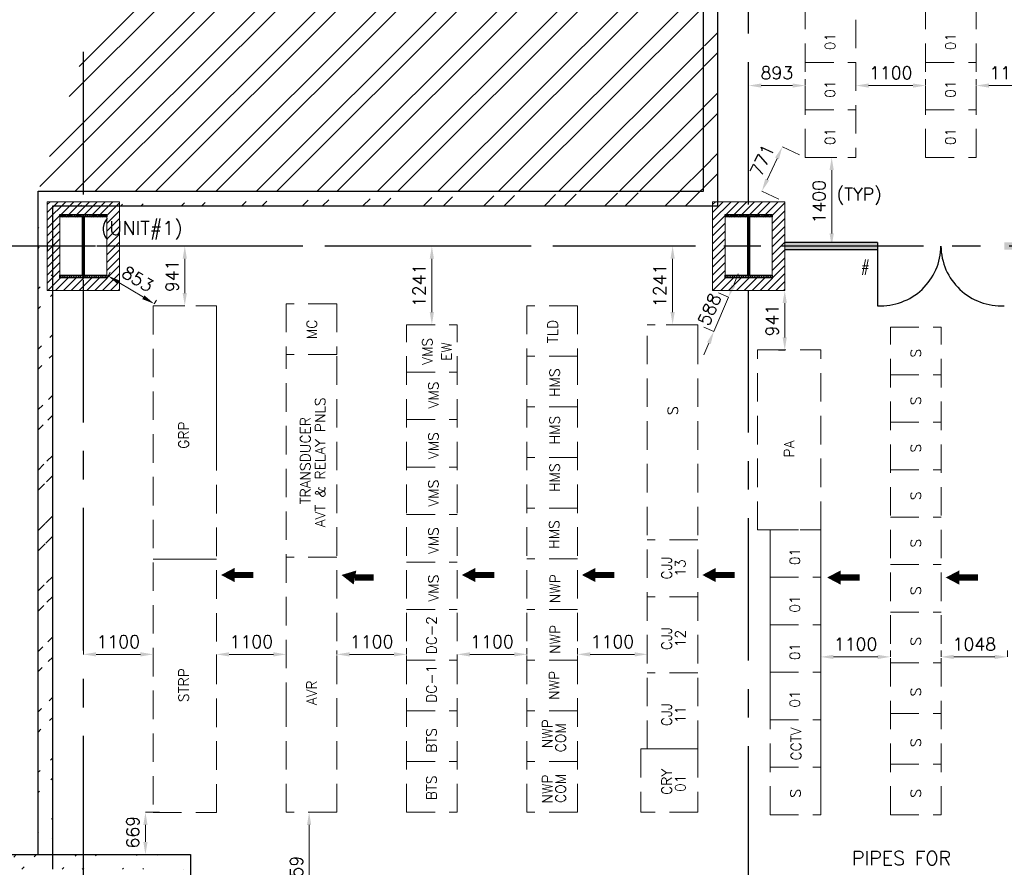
# Model space of a CAD drawing. Header units: inches. Extents: x 0 to 1564127, y -23460 to 23144100.
# Tile 163 of 215: x 1444007 to 1459548, y 138915 to 152300. Entities that reach past the tile are written whole.
import ezdxf

# ---------------------------------------------------------------- set-up
doc = ezdxf.new("R2010")
doc.units = ezdxf.units.IN
doc.header["$LTSCALE"] = 1800
doc.header["$MEASUREMENT"] = 0
doc.linetypes.add('CENTER', pattern=[2, 1.25, -0.25, 0.25, -0.25])
doc.linetypes.add('HIDDEN', pattern=[0.375, 0.25, -0.125])
doc.layers.get('0').update_dxf_attribs({"color": 253, "lineweight": 9})
for name, color, linetype in [('CEN', 2, 'CENTER'), ('COL', 1, 'Continuous'), ('GRID', 251, 'CENTER'), ('PH Plan', 7, 'Continuous'), ('PNLT', 8, 'Continuous'), ('ROOM', 7, 'Continuous'), ('TEMP', 4, 'Continuous'), ('WALL', 6, 'Continuous'), ('WALLHATCH', 254, 'Continuous')]:
    doc.layers.add(name, color=color, linetype=linetype)
doc.layers.add('LAYOUT', color=8, linetype='Continuous', lineweight=9)
doc.layers.add('PNL', color=8, linetype='HIDDEN', lineweight=9)
doc.styles.add('ROMANS', font='romans.shx')
doc.dimstyles.new('STANDARD$0', dxfattribs={"dimtxt": 200, "dimasz": 200, "dimexe": 0, "dimexo": 100, "dimgap": 100, "dimtad": 1, "dimdec": 0, "dimzin": 0, "dimdsep": 46, "dimtxsty": 'ROMANS', "dimcen": 0.09, "dimclrd": 256, "dimclre": 256, "dimclrt": 256, "dimadec": 0, "dimazin": 0, "dimtfac": 1, "dimtdec": 0, "dimtmove": 0, "dimatfit": 3, "dimfxl": 1, "dimtolj": 1, "dimtzin": 0, "dimlwd": -1, "dimlwe": -1, "dimarcsym": 0})
pattern_1 = [(45, (1295337.1, 1000), (-477.297, 477.297), []), (45, (1295655.3, 1000), (-477.297, 477.297), [])]

# ---------------------------------------------------------------- blocks, each defined once
blk = doc.blocks.new('D-ROW COLUMN')
at = {"layer": 'COL'}
h = blk.add_hatch(dxfattribs=at)
h.set_pattern_fill('ANSI31', color=256, scale=200, angle=180, style=0)
h.set_pattern_definition([(225, (-560004.63, -115195.517), (17.6776695, -17.6776695), [])])
h.paths.add_polyline_path([(370, 500), (0, 500), (0, 460), (14, 460), (370, 460)])
h.paths.add_polyline_path([(0, 500), (-370, 500), (-370, 460), (0, 460)])
h.paths.add_polyline_path([(14, 460), (0, 460), (0, 0), (14, 0)])
h.paths.add_polyline_path([(0, 460), (-14, 460), (-14, 0), (0, 0)])
h.paths.add_polyline_path([(14, 0), (0, 0), (0, -460), (14, -460)])
h.paths.add_polyline_path([(0, 0), (-14, 0), (-14, -460), (0, -460)])
h.paths.add_polyline_path([(370, -460), (0, -460), (0, -500), (370, -500)])
h.paths.add_polyline_path([(0, -460), (-14, -460), (-370, -460), (-370, -500), (0, -500)])
at = {"layer": 'CEN'}
for p, q in [((0, 500), (0, -500)), ((192, 0), (-192, 0))]:
    blk.add_line(p, q, dxfattribs=at)
at = {"layer": 'COL'}
for points in [[(-370, 500), (370, 500), (370, 460), (-370, 460)], [(-14, 460), (14, 460), (14, -460), (-14, -460)], [(-370, -460), (370, -460), (370, -500), (-370, -500)]]:
    blk.add_lwpolyline(points, close=True, dxfattribs=at)
blk = doc.blocks.new('*D1062')
at = {"layer": 'Defpoints', "color": 0, "transparency": 16777216}
for p in [(1456806, 150125), (1456824, 148725), (1457031, 148725)]:
    blk.add_point(p, dxfattribs=at)
at = {"layer": 'LAYOUT', "transparency": 16777216}
for p, q in [((1456906, 150125), (1456824, 150125)), ((1456824, 149925), (1456824, 148925)), ((1456931, 148725), (1456824, 148725))]:
    blk.add_line(p, q, dxfattribs=at)
for points in [[(1456790, 149925), (1456857, 149925), (1456824, 150125)], [(1456790, 148925), (1456857, 148925), (1456824, 148725)]]:
    blk.add_solid(points, dxfattribs=at)
at = {"layer": 'LAYOUT', "transparency": 16777216, "insert": (1456624, 149425), "char_height": 200, "attachment_point": 5, "rotation": 90, "style": 'ROMANS'}
blk.add_mtext('\\A1;1400', dxfattribs=at)
blk = doc.blocks.new('*D1063')
at = {"layer": 'Defpoints', "color": 0, "transparency": 16777216}
for p in [(1455513, 151260), (1456406, 151260), (1455513, 150960)]:
    blk.add_point(p, dxfattribs=at)
at = {"layer": 'LAYOUT', "transparency": 16777216}
for p, q in [((1455513, 151060), (1455513, 151260)), ((1456206, 151260), (1455713, 151260)), ((1456406, 151360), (1456406, 151260))]:
    blk.add_line(p, q, dxfattribs=at)
for points in [[(1455713, 151293), (1455713, 151227), (1455513, 151260)], [(1456206, 151293), (1456206, 151227), (1456406, 151260)]]:
    blk.add_solid(points, dxfattribs=at)
at = {"layer": 'LAYOUT', "transparency": 16777216, "insert": (1455959, 151460), "char_height": 200, "attachment_point": 5, "style": 'ROMANS'}
blk.add_mtext('\\A1;893', dxfattribs=at)
blk = doc.blocks.new('*D1064')
at = {"layer": 'Defpoints', "color": 0, "transparency": 16777216}
for p in [(1457206, 151260), (1458306, 151260), (1458306, 151260)]:
    blk.add_point(p, dxfattribs=at)
at = {"layer": 'LAYOUT', "transparency": 16777216}
for p, q in [((1457206, 151360), (1457206, 151260)), ((1457406, 151260), (1458106, 151260)), ((1458306, 151360), (1458306, 151260))]:
    blk.add_line(p, q, dxfattribs=at)
for points in [[(1457406, 151293), (1457406, 151227), (1457206, 151260)], [(1458106, 151293), (1458106, 151227), (1458306, 151260)]]:
    blk.add_solid(points, dxfattribs=at)
at = {"layer": 'LAYOUT', "transparency": 16777216, "insert": (1457756, 151460), "char_height": 200, "attachment_point": 5, "style": 'ROMANS'}
blk.add_mtext('\\A1;1100', dxfattribs=at)
blk = doc.blocks.new('*D1065')
at = {"layer": 'Defpoints', "color": 0, "transparency": 16777216}
for p in [(1459106, 151260), (1460206, 151260), (1460206, 151260)]:
    blk.add_point(p, dxfattribs=at)
at = {"layer": 'LAYOUT', "transparency": 16777216}
for p, q in [((1459106, 151360), (1459106, 151260)), ((1459306, 151260), (1460006, 151260)), ((1460206, 151360), (1460206, 151260))]:
    blk.add_line(p, q, dxfattribs=at)
for points in [[(1459306, 151293), (1459306, 151227), (1459106, 151260)], [(1460006, 151293), (1460006, 151227), (1460206, 151260)]]:
    blk.add_solid(points, dxfattribs=at)
at = {"layer": 'LAYOUT', "transparency": 16777216, "insert": (1459656, 151460), "char_height": 200, "attachment_point": 5, "style": 'ROMANS'}
blk.add_mtext('\\A1;1100', dxfattribs=at)
blk = doc.blocks.new('*D949')
at = {"layer": 'Defpoints', "color": 0, "transparency": 16777216}
for p in [(1456045, 150292), (1456406, 150125), (1456083, 149425)]:
    blk.add_point(p, dxfattribs=at)
at = {"layer": 'LAYOUT', "transparency": 16777216}
for p, q in [((1456315, 150167), (1456045, 150292)), ((1455806, 149773), (1455961, 150110)), ((1455992, 149467), (1455722, 149592))]:
    blk.add_line(p, q, dxfattribs=at)
for points in [[(1455931, 150124), (1455991, 150096), (1456045, 150292)], [(1455775, 149787), (1455836, 149760), (1455722, 149592)]]:
    blk.add_solid(points, dxfattribs=at)
at = {"layer": 'LAYOUT', "transparency": 16777216, "insert": (1455727, 150080), "char_height": 200, "attachment_point": 5, "rotation": 65.2301, "style": 'ROMANS'}
blk.add_mtext('\\A1;771', dxfattribs=at)
blk = doc.blocks.new('*D1041')
at = {"layer": 'Defpoints', "color": 0, "transparency": 16777216}
for p in [(1445013, 142278), (1445013, 142238), (1446113, 142278)]:
    blk.add_point(p, dxfattribs=at)
at = {"layer": 'LAYOUT', "transparency": 16777216}
for p, q in [((1446113, 142378), (1446113, 142278)), ((1445013, 142338), (1445013, 142278)), ((1445913, 142278), (1445213, 142278))]:
    blk.add_line(p, q, dxfattribs=at)
for points in [[(1445213, 142311), (1445213, 142244), (1445013, 142278)], [(1445913, 142311), (1445913, 142244), (1446113, 142278)]]:
    blk.add_solid(points, dxfattribs=at)
at = {"layer": 'LAYOUT', "transparency": 16777216, "insert": (1445563, 142478), "char_height": 200, "attachment_point": 5, "style": 'ROMANS'}
blk.add_mtext('\\A1;1100', dxfattribs=at)
blk = doc.blocks.new('*D1042')
at = {"layer": 'Defpoints', "color": 0, "transparency": 16777216}
for p in [(1447113, 142278), (1448213, 142278), (1448213, 142278)]:
    blk.add_point(p, dxfattribs=at)
at = {"layer": 'LAYOUT', "transparency": 16777216}
for p, q in [((1448213, 142378), (1448213, 142278)), ((1447113, 142178), (1447113, 142278)), ((1447313, 142278), (1448013, 142278))]:
    blk.add_line(p, q, dxfattribs=at)
for points in [[(1447313, 142311), (1447313, 142244), (1447113, 142278)], [(1448013, 142311), (1448013, 142244), (1448213, 142278)]]:
    blk.add_solid(points, dxfattribs=at)
at = {"layer": 'LAYOUT', "transparency": 16777216, "insert": (1447663, 142478), "char_height": 200, "attachment_point": 5, "style": 'ROMANS'}
blk.add_mtext('\\A1;1100', dxfattribs=at)
blk = doc.blocks.new('*D1043')
at = {"layer": 'Defpoints', "color": 0, "transparency": 16777216}
for p in [(1449013, 142238), (1450113, 142278), (1450113, 142278)]:
    blk.add_point(p, dxfattribs=at)
at = {"layer": 'LAYOUT', "transparency": 16777216}
for p, q in [((1450113, 142378), (1450113, 142278)), ((1449013, 142338), (1449013, 142278)), ((1449213, 142278), (1449913, 142278))]:
    blk.add_line(p, q, dxfattribs=at)
for points in [[(1449213, 142311), (1449213, 142244), (1449013, 142278)], [(1449913, 142311), (1449913, 142244), (1450113, 142278)]]:
    blk.add_solid(points, dxfattribs=at)
at = {"layer": 'LAYOUT', "transparency": 16777216, "insert": (1449563, 142478), "char_height": 200, "attachment_point": 5, "style": 'ROMANS'}
blk.add_mtext('\\A1;1100', dxfattribs=at)
blk = doc.blocks.new('*D1044')
at = {"layer": 'Defpoints', "color": 0, "transparency": 16777216}
for p in [(1450913, 142278), (1452013, 142278), (1452013, 142278)]:
    blk.add_point(p, dxfattribs=at)
at = {"layer": 'LAYOUT', "transparency": 16777216}
for p, q in [((1452013, 142378), (1452013, 142278)), ((1450913, 142178), (1450913, 142278)), ((1451113, 142278), (1451813, 142278))]:
    blk.add_line(p, q, dxfattribs=at)
for points in [[(1451113, 142311), (1451113, 142244), (1450913, 142278)], [(1451813, 142311), (1451813, 142244), (1452013, 142278)]]:
    blk.add_solid(points, dxfattribs=at)
at = {"layer": 'LAYOUT', "transparency": 16777216, "insert": (1451463, 142478), "char_height": 200, "attachment_point": 5, "style": 'ROMANS'}
blk.add_mtext('\\A1;1100', dxfattribs=at)
blk = doc.blocks.new('*D1045')
at = {"layer": 'Defpoints', "color": 0, "transparency": 16777216}
for p in [(1452813, 142278), (1453913, 142278), (1453913, 142278)]:
    blk.add_point(p, dxfattribs=at)
at = {"layer": 'LAYOUT', "transparency": 16777216}
for p, q in [((1452813, 142378), (1452813, 142278)), ((1453913, 142378), (1453913, 142278)), ((1453013, 142278), (1453713, 142278))]:
    blk.add_line(p, q, dxfattribs=at)
for points in [[(1453013, 142311), (1453013, 142244), (1452813, 142278)], [(1453713, 142311), (1453713, 142244), (1453913, 142278)]]:
    blk.add_solid(points, dxfattribs=at)
at = {"layer": 'LAYOUT', "transparency": 16777216, "insert": (1453363, 142478), "char_height": 200, "attachment_point": 5, "style": 'ROMANS'}
blk.add_mtext('\\A1;1100', dxfattribs=at)
blk = doc.blocks.new('*D1046')
at = {"layer": 'Defpoints', "color": 0, "transparency": 16777216}
for p in [(1456651, 142238), (1457751, 142238), (1457751, 142238)]:
    blk.add_point(p, dxfattribs=at)
at = {"layer": 'LAYOUT', "transparency": 16777216}
for p, q in [((1456651, 142338), (1456651, 142238)), ((1456851, 142238), (1457551, 142238)), ((1457751, 142338), (1457751, 142238))]:
    blk.add_line(p, q, dxfattribs=at)
for points in [[(1456851, 142271), (1456851, 142204), (1456651, 142238)], [(1457551, 142271), (1457551, 142204), (1457751, 142238)]]:
    blk.add_solid(points, dxfattribs=at)
at = {"layer": 'LAYOUT', "transparency": 16777216, "insert": (1457201, 142438), "char_height": 200, "attachment_point": 5, "style": 'ROMANS'}
blk.add_mtext('\\A1;1100', dxfattribs=at)
blk = doc.blocks.new('*D1047')
at = {"layer": 'Defpoints', "color": 0, "transparency": 16777216}
for p in [(1458551, 142238), (1459598, 142238), (1459598, 142238)]:
    blk.add_point(p, dxfattribs=at)
at = {"layer": 'LAYOUT', "transparency": 16777216}
for p, q in [((1458551, 142338), (1458551, 142238)), ((1458751, 142238), (1459398, 142238)), ((1459598, 142338), (1459598, 142238))]:
    blk.add_line(p, q, dxfattribs=at)
for points in [[(1458751, 142271), (1458751, 142204), (1458551, 142238)], [(1459398, 142271), (1459398, 142204), (1459598, 142238)]]:
    blk.add_solid(points, dxfattribs=at)
at = {"layer": 'LAYOUT', "transparency": 16777216, "insert": (1459075, 142438), "char_height": 200, "attachment_point": 5, "style": 'ROMANS'}
blk.add_mtext('\\A1;1048', dxfattribs=at)
blk = doc.blocks.new('*D1048')
at = {"layer": 'Defpoints', "color": 0, "transparency": 16777216}
for p in [(1446313, 139784), (1445992, 139115), (1446313, 139115)]:
    blk.add_point(p, dxfattribs=at)
at = {"layer": 'LAYOUT', "transparency": 16777216}
for p, q in [((1446213, 139784), (1445992, 139784)), ((1445992, 139584), (1445992, 139315)), ((1446213, 139115), (1445992, 139115))]:
    blk.add_line(p, q, dxfattribs=at)
for points in [[(1445959, 139584), (1446025, 139584), (1445992, 139784)], [(1445959, 139315), (1446025, 139315), (1445992, 139115)]]:
    blk.add_solid(points, dxfattribs=at)
at = {"layer": 'LAYOUT', "transparency": 16777216, "insert": (1445792, 139470), "char_height": 200, "attachment_point": 5, "rotation": 90, "style": 'ROMANS'}
blk.add_mtext('\\A1;669', dxfattribs=at)
blk = doc.blocks.new('*D1049')
at = {"layer": 'Defpoints', "color": 0, "transparency": 16777216}
for p in [(1448531, 139784), (1448547, 137725), (1448575, 137725)]:
    blk.add_point(p, dxfattribs=at)
at = {"layer": 'LAYOUT', "transparency": 16777216}
for p, q in [((1448631, 139784), (1448575, 139784)), ((1448575, 139584), (1448575, 137925)), ((1448647, 137725), (1448575, 137725))]:
    blk.add_line(p, q, dxfattribs=at)
for points in [[(1448542, 139584), (1448608, 139584), (1448575, 139784)], [(1448542, 137925), (1448608, 137925), (1448575, 137725)]]:
    blk.add_solid(points, dxfattribs=at)
at = {"layer": 'LAYOUT', "transparency": 16777216, "insert": (1448375, 138755), "char_height": 200, "attachment_point": 5, "rotation": 90, "style": 'ROMANS'}
blk.add_mtext('\\A1;2059', dxfattribs=at)
blk = doc.blocks.new('*D1050')
at = {"layer": 'Defpoints', "color": 0, "transparency": 16777216}
for p in [(1446613, 148725), (1446613, 148725), (1446613, 147784)]:
    blk.add_point(p, dxfattribs=at)
at = {"layer": 'LAYOUT', "transparency": 16777216}
for p, q in [((1446513, 148725), (1446613, 148725)), ((1446613, 147984), (1446613, 148525)), ((1446513, 147784), (1446613, 147784))]:
    blk.add_line(p, q, dxfattribs=at)
for points in [[(1446579, 148525), (1446646, 148525), (1446613, 148725)], [(1446579, 147984), (1446646, 147984), (1446613, 147784)]]:
    blk.add_solid(points, dxfattribs=at)
at = {"layer": 'LAYOUT', "transparency": 16777216, "insert": (1446413, 148255), "char_height": 200, "attachment_point": 5, "rotation": 90, "style": 'ROMANS'}
blk.add_mtext('\\A1;941', dxfattribs=at)
blk = doc.blocks.new('*D1051')
at = {"layer": 'Defpoints', "color": 0, "transparency": 16777216}
for p in [(1450513, 148725), (1450513, 148725), (1450513, 147484)]:
    blk.add_point(p, dxfattribs=at)
at = {"layer": 'LAYOUT', "transparency": 16777216}
for p, q in [((1450413, 148725), (1450513, 148725)), ((1450513, 147684), (1450513, 148525)), ((1450413, 147484), (1450513, 147484))]:
    blk.add_line(p, q, dxfattribs=at)
for points in [[(1450479, 148525), (1450546, 148525), (1450513, 148725)], [(1450479, 147684), (1450546, 147684), (1450513, 147484)]]:
    blk.add_solid(points, dxfattribs=at)
at = {"layer": 'LAYOUT', "transparency": 16777216, "insert": (1450313, 148105), "char_height": 200, "attachment_point": 5, "rotation": 90, "style": 'ROMANS'}
blk.add_mtext('\\A1;1241', dxfattribs=at)
blk = doc.blocks.new('*D1052')
at = {"layer": 'Defpoints', "color": 0, "transparency": 16777216}
for p in [(1454313, 148725), (1454313, 148725), (1454313, 147484)]:
    blk.add_point(p, dxfattribs=at)
at = {"layer": 'LAYOUT', "transparency": 16777216}
for p, q in [((1454213, 148725), (1454313, 148725)), ((1454313, 147684), (1454313, 148525)), ((1454213, 147484), (1454313, 147484))]:
    blk.add_line(p, q, dxfattribs=at)
for points in [[(1454279, 148525), (1454346, 148525), (1454313, 148725)], [(1454279, 147684), (1454346, 147684), (1454313, 147484)]]:
    blk.add_solid(points, dxfattribs=at)
at = {"layer": 'LAYOUT', "transparency": 16777216, "insert": (1454113, 148105), "char_height": 200, "attachment_point": 5, "rotation": 90, "style": 'ROMANS'}
blk.add_mtext('\\A1;1241', dxfattribs=at)
blk = doc.blocks.new('*D1053')
at = {"layer": 'Defpoints', "color": 0, "transparency": 16777216}
for p in [(1456806, 150125), (1456824, 148725), (1457031, 148725)]:
    blk.add_point(p, dxfattribs=at)
at = {"layer": 'LAYOUT', "transparency": 16777216}
for p, q in [((1456906, 150125), (1456824, 150125)), ((1456824, 149925), (1456824, 148925)), ((1456931, 148725), (1456824, 148725))]:
    blk.add_line(p, q, dxfattribs=at)
for points in [[(1456790, 149925), (1456857, 149925), (1456824, 150125)], [(1456790, 148925), (1456857, 148925), (1456824, 148725)]]:
    blk.add_solid(points, dxfattribs=at)
at = {"layer": 'LAYOUT', "transparency": 16777216, "insert": (1456624, 149425), "char_height": 200, "attachment_point": 5, "rotation": 90, "style": 'ROMANS'}
blk.add_mtext('\\A1;1400', dxfattribs=at)
blk = doc.blocks.new('*D1054')
at = {"layer": 'Defpoints', "color": 0, "transparency": 16777216}
for p in [(1445383, 148225), (1445401, 148255), (1446113, 147784)]:
    blk.add_point(p, dxfattribs=at)
at = {"layer": 'LAYOUT', "transparency": 16777216}
for p, q in [((1445435, 148311), (1445401, 148255)), ((1445959, 147917), (1445572, 148151)), ((1446165, 147870), (1446131, 147813))]:
    blk.add_line(p, q, dxfattribs=at)
for points in [[(1445589, 148180), (1445554, 148123), (1445401, 148255)], [(1445977, 147945), (1445942, 147888), (1446131, 147813)]]:
    blk.add_solid(points, dxfattribs=at)
at = {"layer": 'LAYOUT', "transparency": 16777216, "insert": (1445869, 148205), "char_height": 200, "attachment_point": 5, "rotation": 328.8501, "style": 'ROMANS'}
blk.add_mtext('\\A1;853', dxfattribs=at)
blk = doc.blocks.new('*D1056')
at = {"layer": 'Defpoints', "color": 0, "transparency": 16777216}
for p in [(1456083, 148025), (1456083, 147084), (1456083, 147084)]:
    blk.add_point(p, dxfattribs=at)
at = {"layer": 'LAYOUT', "transparency": 16777216}
for p, q in [((1455983, 148025), (1456083, 148025)), ((1456083, 147825), (1456083, 147284)), ((1455983, 147084), (1456083, 147084))]:
    blk.add_line(p, q, dxfattribs=at)
for points in [[(1456049, 147825), (1456116, 147825), (1456083, 148025)], [(1456049, 147284), (1456116, 147284), (1456083, 147084)]]:
    blk.add_solid(points, dxfattribs=at)
at = {"layer": 'LAYOUT', "transparency": 16777216, "insert": (1455883, 147555), "char_height": 200, "attachment_point": 5, "rotation": 90, "style": 'ROMANS'}
blk.add_mtext('\\A1;941', dxfattribs=at)
blk = doc.blocks.new('*D1057')
at = {"layer": 'Defpoints', "color": 0, "transparency": 16777216}
for p in [(1454943, 148025), (1455193, 147919), (1454713, 147484)]:
    blk.add_point(p, dxfattribs=at)
at = {"layer": 'LAYOUT', "transparency": 16777216}
for p, q in [((1455272, 148103), (1455350, 148287)), ((1455035, 147986), (1455193, 147919)), ((1454964, 147378), (1455193, 147919)), ((1454805, 147445), (1454964, 147378)), ((1454885, 147193), (1454807, 147009))]:
    blk.add_line(p, q, dxfattribs=at)
for points in [[(1455241, 148116), (1455302, 148090), (1455193, 147919)], [(1454855, 147207), (1454916, 147180), (1454964, 147378)]]:
    blk.add_solid(points, dxfattribs=at)
at = {"layer": 'LAYOUT', "transparency": 16777216, "insert": (1454894, 147726), "char_height": 200, "attachment_point": 5, "rotation": 66.9773, "style": 'ROMANS'}
blk.add_mtext('\\A1;588', dxfattribs=at)
blk = doc.blocks.new('*D1058')
at = {"layer": 'Defpoints', "color": 0, "transparency": 16777216}
for p in [(1456045, 150292), (1456406, 150125), (1456083, 149425)]:
    blk.add_point(p, dxfattribs=at)
at = {"layer": 'LAYOUT', "transparency": 16777216}
for p, q in [((1456315, 150167), (1456045, 150292)), ((1455806, 149773), (1455961, 150110)), ((1455992, 149467), (1455722, 149592))]:
    blk.add_line(p, q, dxfattribs=at)
for points in [[(1455931, 150124), (1455991, 150096), (1456045, 150292)], [(1455775, 149787), (1455836, 149760), (1455722, 149592)]]:
    blk.add_solid(points, dxfattribs=at)
at = {"layer": 'LAYOUT', "transparency": 16777216, "insert": (1455727, 150080), "char_height": 200, "attachment_point": 5, "rotation": 65.2301, "style": 'ROMANS'}
blk.add_mtext('\\A1;771', dxfattribs=at)

msp = doc.modelspace()

# ---------------------------------------------------------------- hatches: boundary and pattern name
h = msp.add_hatch()
h.set_pattern_fill('ANSI32', color=256, scale=1800, style=0)
h.set_pattern_definition(pattern_1)
edge = h.paths.add_edge_path()
edge.add_line((1444297.82, 149590.31), (1454797.82, 149590.31))
edge.add_line((1444527.82, 149360.31), (1455027.82, 149360.31))
edge.add_line((1455027.82, 149360.31), (1455027.82, 181360.31))
edge.add_line((1454797.82, 149590.31), (1454797.82, 181590.31))
h = msp.add_hatch()
h.set_pattern_fill('ANSI32', color=256, scale=1800, style=0)
h.set_pattern_definition(pattern_1)
edge = h.paths.add_edge_path()
edge.add_line((1444297.82, 139115.31), (1444297.82, 149590.31))
edge.add_line((1444527.82, 138885.31), (1444527.82, 149360.31))
h = msp.add_hatch()
h.set_pattern_fill('ANSI31', color=6, scale=700, style=0)
h.set_pattern_definition([(45, (1883620.27, -677588.49), (-61.871843, 61.871843), [])])
h.paths.add_polyline_path([(1445582.82, 148610.31), (1445382.82, 148610.31), (1445382.82, 148225.31), (1445070.32, 148225.31), (1445070.32, 148025.31), (1445582.82, 148025.31)])
h.paths.add_polyline_path([(1444955.32, 148225.31), (1444642.82, 148225.31), (1444642.82, 148265.31), (1444642.82, 148610.31), (1444442.82, 148610.31), (1444442.82, 148025.31), (1444955.32, 148025.31)])
h.paths.add_polyline_path([(1444642.82, 148725.31), (1444442.82, 148725.31), (1444442.82, 148610.31), (1444642.82, 148610.31)])
h.paths.add_polyline_path([(1444642.82, 148840.31), (1444442.82, 148840.31), (1444442.82, 148725.31), (1444642.82, 148725.31)])
h.paths.add_polyline_path([(1445582.82, 148840.31), (1445382.82, 148840.31), (1445382.82, 148725.31), (1445582.82, 148725.31)])
h.paths.add_polyline_path([(1445582.82, 148725.31), (1445382.82, 148725.31), (1445382.82, 148610.31), (1445582.82, 148610.31)])
h.paths.add_polyline_path([(1445582.82, 149232.81), (1445582.82, 149425.31), (1445070.32, 149425.31), (1445070.32, 149225.31), (1445382.82, 149225.31), (1445382.82, 148840.31), (1445582.82, 148840.31)])
h.paths.add_polyline_path([(1444642.82, 149225.31), (1444955.32, 149225.31), (1444955.32, 149425.31), (1444442.82, 149425.31), (1444442.82, 148840.31), (1444642.82, 148840.31)])
h.paths.add_polyline_path([(1445012.82, 149425.31), (1444955.32, 149425.31), (1444955.32, 149225.31), (1445012.82, 149225.31)])
h.paths.add_polyline_path([(1445070.32, 149425.31), (1445012.82, 149425.31), (1445012.82, 149225.31), (1445070.32, 149225.31)])
h.paths.add_polyline_path([(1445070.32, 148225.31), (1445012.82, 148225.31), (1445012.82, 148025.31), (1445070.32, 148025.31)])
h.paths.add_polyline_path([(1445012.82, 148225.31), (1444955.32, 148225.31), (1444955.32, 148025.31), (1445012.82, 148025.31)])
h = msp.add_hatch()
h.set_pattern_fill('ANSI31', color=6, scale=700, style=0)
h.set_pattern_definition([(45, (1894120.27, -677588.49), (-61.871843, 61.871843), [])])
h.paths.add_polyline_path([(1456082.82, 148610.31), (1455882.82, 148610.31), (1455882.82, 148225.31), (1455570.32, 148225.31), (1455570.32, 148025.31), (1456082.82, 148025.31)])
h.paths.add_polyline_path([(1455455.32, 148225.31), (1455142.82, 148225.31), (1455142.82, 148265.31), (1455142.82, 148610.31), (1454942.82, 148610.31), (1454942.82, 148025.31), (1455455.32, 148025.31)])
h.paths.add_polyline_path([(1455142.82, 148725.31), (1454942.82, 148725.31), (1454942.82, 148610.31), (1455142.82, 148610.31)])
h.paths.add_polyline_path([(1455142.82, 148840.31), (1454942.82, 148840.31), (1454942.82, 148725.31), (1455142.82, 148725.31)])
h.paths.add_polyline_path([(1456082.82, 148840.31), (1455882.82, 148840.31), (1455882.82, 148725.31), (1456082.82, 148725.31)])
h.paths.add_polyline_path([(1456082.82, 148725.31), (1455882.82, 148725.31), (1455882.82, 148610.31), (1456082.82, 148610.31)])
h.paths.add_polyline_path([(1456082.82, 149232.81), (1456082.82, 149425.31), (1455570.32, 149425.31), (1455570.32, 149225.31), (1455882.82, 149225.31), (1455882.82, 148840.31), (1456082.82, 148840.31)])
h.paths.add_polyline_path([(1455142.82, 149225.31), (1455455.32, 149225.31), (1455455.32, 149425.31), (1454942.82, 149425.31), (1454942.82, 148840.31), (1455142.82, 148840.31)])
h.paths.add_polyline_path([(1455512.82, 149425.31), (1455455.32, 149425.31), (1455455.32, 149225.31), (1455512.82, 149225.31)])
h.paths.add_polyline_path([(1455570.32, 149425.31), (1455512.82, 149425.31), (1455512.82, 149225.31), (1455570.32, 149225.31)])
h.paths.add_polyline_path([(1455570.32, 148225.31), (1455512.82, 148225.31), (1455512.82, 148025.31), (1455570.32, 148025.31)])
h.paths.add_polyline_path([(1455512.82, 148225.31), (1455455.32, 148225.31), (1455455.32, 148025.31), (1455512.82, 148025.31)])
h = msp.add_hatch()
h.set_pattern_fill('ANSI32', color=256, scale=1800, style=0)
h.set_pattern_definition(pattern_1)
edge = h.paths.add_edge_path()
edge.add_line((1430662.82, 139115.31), (1446702.82, 139115.31))
edge.add_line((1430662.82, 138885.31), (1446587.82, 138885.31))
at = {"layer": 'WALLHATCH'}
h = msp.add_hatch(dxfattribs=at)
h.set_pattern_fill('DOTS', color=2, scale=500)
h.set_pattern_definition([(0, (1892840.27, -677788.17), (15.625, 31.25), [0, -31.25])])
h.paths.add_polyline_path([(1487942.82, 137725.31), (1484982.28, 137725.31), (1484982.28, 137667.81), (1484990, 137667.81), (1487942.82, 137667.81)])
h.paths.add_polyline_path([(1487942.82, 137782.81), (1484982.28, 137782.81), (1484982.28, 137725.31), (1487942.82, 137725.31)])
h.paths.add_polyline_path([(1482982.28, 137725.31), (1477082.82, 137725.31), (1477082.82, 137667.81), (1482982.28, 137667.81)])
h.paths.add_polyline_path([(1482982.28, 137782.81), (1477082.82, 137782.81), (1477082.82, 137725.31), (1482982.28, 137725.31)])
h.paths.add_polyline_path([(1475942.82, 137725.31), (1475019.79, 137725.31), (1475019.79, 137667.81), (1475942.82, 137667.81)])
h.paths.add_polyline_path([(1475942.82, 137782.81), (1475019.79, 137782.81), (1475019.79, 137725.31), (1475942.82, 137725.31)])
h.paths.add_polyline_path([(1473019.79, 137725.31), (1467671.38, 137725.31), (1467671.38, 137667.81), (1473019.79, 137667.81)])
h.paths.add_polyline_path([(1473019.79, 137782.81), (1467671.38, 137782.81), (1467671.38, 137725.31), (1473019.79, 137725.31)])
h.paths.add_polyline_path([(1472427.27, 137832.81), (1472312.27, 137832.81), (1472312.27, 137782.81), (1472427.27, 137782.81)])
h.paths.add_polyline_path([(1472427.27, 143388.32), (1472312.27, 143388.32), (1472312.27, 143177.81), (1472312.27, 142567.81), (1472312.27, 141957.81), (1472312.27, 141347.81), (1472312.27, 140737.81), (1472312.27, 140127.81), (1472312.27, 139517.81), (1472312.27, 138832.81), (1472427.27, 138832.81)])
h.paths.add_polyline_path([(1472427.27, 148667.81), (1472312.27, 148667.81), (1472312.27, 148057.81), (1472312.27, 147447.81), (1472312.27, 146837.81), (1472312.27, 146227.81), (1472312.27, 145617.81), (1472312.27, 145007.81), (1472312.27, 144397.81), (1472312.27, 143787.81), (1472312.27, 143388.32), (1472427.27, 143388.32)])
h.paths.add_polyline_path([(1475942.82, 148725.31), (1474477.27, 148725.31), (1474477.27, 148667.81), (1474484.99, 148667.81), (1475942.82, 148667.81)])
h.paths.add_polyline_path([(1475942.82, 148782.81), (1474477.27, 148782.81), (1474477.27, 148725.31), (1475942.82, 148725.31)])
h.paths.add_polyline_path([(1472427.27, 148725.31), (1466582.82, 148725.31), (1466582.82, 148667.81), (1467192.82, 148667.81), (1467802.82, 148667.81), (1468412.82, 148667.81), (1469022.82, 148667.81), (1469632.82, 148667.81), (1470242.82, 148667.81), (1470852.82, 148667.81), (1471462.82, 148667.81), (1472427.27, 148667.81)])
h.paths.add_polyline_path([(1472427.27, 148782.81), (1466582.82, 148782.81), (1466582.82, 148725.31), (1472427.27, 148725.31)])
h.paths.add_polyline_path([(1472477.27, 148725.31), (1472427.27, 148725.31), (1472427.27, 148667.81), (1472477.27, 148667.81)])
h.paths.add_polyline_path([(1472477.27, 148782.81), (1472427.27, 148782.81), (1472427.27, 148725.31), (1472477.27, 148725.31)])
h.paths.add_polyline_path([(1465442.82, 148725.31), (1459598.38, 148725.31), (1459598.38, 148667.81), (1465442.82, 148667.81)])
h.paths.add_polyline_path([(1465442.82, 148782.81), (1459598.38, 148782.81), (1459598.38, 148725.31), (1465442.82, 148725.31)])
h.paths.add_polyline_path([(1466070.32, 155348.76), (1466012.82, 155348.76), (1466012.82, 149425.31), (1466070.32, 149425.31)])
h.paths.add_polyline_path([(1466012.82, 155348.76), (1465955.32, 155348.76), (1465955.32, 149425.31), (1466012.82, 149425.31)])
h.paths.add_polyline_path([(1459598.38, 148725.31), (1459548.38, 148725.31), (1459548.38, 148667.81), (1459598.38, 148667.81)])
h.paths.add_polyline_path([(1459598.38, 148782.81), (1459548.38, 148782.81), (1459548.38, 148725.31), (1459598.38, 148725.31)])
h.paths.add_polyline_path([(1457548.38, 148725.31), (1456082.82, 148725.31), (1456082.82, 148667.81), (1457548.38, 148667.81)])
h.paths.add_polyline_path([(1457548.38, 148782.81), (1457540.66, 148782.81), (1456082.82, 148782.81), (1456082.82, 148725.31), (1457548.38, 148725.31)])

# ---------------------------------------------------------------- linework, layer by layer
at = {"color": 6}
for p, q in [((1444442.82, 149425.31), (1444442.82, 148025.31)), ((1444442.82, 149425.31), (1445582.82, 149425.31)), ((1445582.82, 149425.31), (1445582.82, 148025.31)), ((1454942.82, 149425.31), (1454942.82, 148025.31)), ((1454942.82, 149425.31), (1456082.82, 149425.31)), ((1456082.82, 149425.31), (1456082.82, 148025.31)), ((1444642.82, 149225.31), (1444642.82, 148225.31)), ((1445382.82, 149225.31), (1445382.82, 148225.31)), ((1455142.82, 149225.31), (1455142.82, 148225.31)), ((1455882.82, 149225.31), (1455882.82, 148225.31)), ((1444442.82, 148025.31), (1445582.82, 148025.31)), ((1454942.82, 148025.31), (1456082.82, 148025.31))]:
    msp.add_line(p, q, dxfattribs=at)
at = {"layer": 'GRID'}
for p, q in [((1455512.82, 131380.31), (1455512.82, 183222.97)), ((1445012.82, 135140.31), (1445012.82, 152225.31)), ((1452078.82, 148725.31), (1395949.77, 148725.31)), ((1490673.11, 148725.31), (1436712.82, 148725.31))]:
    msp.add_line(p, q, dxfattribs=at)
at = {"layer": 'GRID', "color": 7}
for p, q in [((1457548.38, 148782.81), (1456082.82, 148782.81)), ((1457548.38, 148667.81), (1456082.82, 148667.81))]:
    msp.add_line(p, q, dxfattribs=at)
at = {"layer": 'LAYOUT', "color": 2}
for p, q in [((1455850.64, 144244.08), (1455850.64, 141244.08)), ((1456650.64, 144244.08), (1456650.64, 141244.08)), ((1447112.83, 143779.63), (1446112.83, 143779.63)), ((1446112.83, 143779.63), (1446112.83, 143779.63))]:
    msp.add_line(p, q, dxfattribs=at)
at = {"layer": 'LAYOUT', "color": 6}
msp.add_line((1456650.64, 141244.08), (1456650.64, 139744.08), dxfattribs=at)
at = {"layer": 'LAYOUT', "color": 7}
for points in [[(1447186.41, 143530.88, 0, 225, 0), (1447399.76, 143530.88, 225, 225, 0)], [(1449086.41, 143530.88, 0, 225, 0), (1449299.76, 143490.88, 225, 225, 0)], [(1450986.4, 143530.88, 0, 225, 0), (1451199.75, 143530.88, 225, 225, 0)], [(1452881.27, 143530.88, 0, 225, 0), (1453094.62, 143530.88, 225, 225, 0)], [(1454781.28, 143530.88, 0, 225, 0), (1454994.63, 143530.88, 225, 225, 0)], [(1456752.27, 143490.88, 0, 225, 0), (1456965.62, 143490.88, 225, 225, 0)], [(1458624.23, 143490.88, 0, 225, 0), (1458837.58, 143490.88, 225, 225, 0)]]:
    msp.add_lwpolyline(points, format="xyseb", dxfattribs=at)
at = {"layer": 'LAYOUT', "color": 7, "const_width": 100}
for points in [[(1447399.76, 143530.88), (1447696.87, 143530.88)], [(1449299.76, 143490.88), (1449596.87, 143490.88)], [(1451199.75, 143530.88), (1451496.86, 143530.88)], [(1453094.62, 143530.88), (1453391.73, 143530.88)], [(1454994.63, 143530.88), (1455291.74, 143530.88)], [(1456965.62, 143490.88), (1457262.73, 143490.88)], [(1458837.58, 143490.88), (1459134.69, 143490.88)]]:
    msp.add_lwpolyline(points, dxfattribs=at)
at = {"layer": 'PNL', "color": 2}
for p, q in [((1458305.82, 150125.31), (1458305.82, 159125.31)), ((1459105.82, 150125.31), (1459105.82, 159125.31)), ((1456405.82, 150125.31), (1456405.82, 158375.31)), ((1457205.82, 158375.31), (1457205.82, 150125.31)), ((1456405.82, 151625.31), (1457205.82, 151625.31)), ((1458305.82, 151625.31), (1459105.82, 151625.31)), ((1456405.82, 150875.31), (1457205.82, 150875.31)), ((1458305.82, 150875.31), (1459105.82, 150875.31)), ((1456405.82, 150125.31), (1457205.82, 150125.31)), ((1458305.82, 150125.31), (1459105.82, 150125.31)), ((1446112.83, 147779.63), (1446112.83, 139779.63)), ((1446112.83, 147779.63), (1447112.83, 147779.63)), ((1447112.83, 145629.63), (1447112.83, 147779.63)), ((1447112.83, 139779.63), (1447112.83, 147779.63)), ((1454712.83, 147484.08), (1453912.83, 147484.08)), ((1453912.83, 140784.08), (1453912.83, 147484.08)), ((1454712.82, 147484.08), (1454712.82, 146834.08)), ((1454712.83, 140784.08), (1454712.83, 147484.08)), ((1448212.83, 141384.08), (1448212.83, 147015.08)), ((1449012.83, 147015.08), (1448212.83, 147015.08)), ((1449012.83, 139784.08), (1449012.83, 147015.08)), ((1455850.64, 144244.08), (1456650.64, 144244.08)), ((1454712.83, 144084.08), (1453912.83, 144084.08)), ((1449012.83, 143815.08), (1448212.83, 143815.08)), ((1455850.64, 143494.08), (1456650.64, 143494.08)), ((1454712.83, 143184.08), (1453912.83, 143184.08)), ((1455850.64, 142744.08), (1456650.64, 142744.08)), ((1450112.82, 142184.08), (1450912.82, 142184.08)), ((1454712.83, 141984.08), (1453912.83, 141984.08)), ((1455850.64, 141994.08), (1456650.64, 141994.08)), ((1448212.83, 139784.08), (1448212.83, 141384.08)), ((1450112.82, 141384.08), (1450912.82, 141384.08)), ((1455850.64, 141244.08), (1456650.64, 141244.08)), ((1453812.83, 140784.08), (1453812.83, 139784.08)), ((1454712.83, 140784.08), (1453812.83, 140784.08)), ((1453912.82, 140784.08), (1454712.83, 140784.08)), ((1454712.83, 140784.08), (1453912.83, 140784.08)), ((1454712.83, 140784.08), (1453912.83, 140784.08)), ((1454712.83, 140784.08), (1454712.83, 139784.08)), ((1450112.82, 140584.08), (1450912.82, 140584.08)), ((1446112.83, 139779.63), (1447112.83, 139779.63)), ((1449012.83, 139784.08), (1448212.83, 139784.08)), ((1450112.82, 139784.08), (1450912.82, 139784.08)), ((1454712.83, 139784.08), (1453812.83, 139784.08))]:
    msp.add_line(p, q, dxfattribs=at)
at = {"layer": 'PNL'}
for p, q in [((1449012.83, 147815.08), (1448212.83, 147815.08)), ((1448212.83, 147815.08), (1448212.83, 147015.08)), ((1449012.83, 147815.08), (1449012.83, 147015.08)), ((1452012.82, 146984.08), (1452012.82, 144634.08)), ((1452812.82, 146984.08), (1452812.82, 144634.08))]:
    msp.add_line(p, q, dxfattribs=at)
at = {"layer": 'PNL', "color": 6}
for p, q in [((1452812.82, 147784.08), (1452012.82, 147784.08)), ((1452012.82, 147784.08), (1452012.82, 146984.08)), ((1452812.82, 147784.08), (1452812.82, 146984.08)), ((1450112.82, 139784.08), (1450112.82, 147484.08)), ((1450112.82, 147484.08), (1450912.82, 147484.08)), ((1450912.82, 139784.08), (1450912.82, 147484.08)), ((1457750.64, 139744.08), (1457750.64, 147444.08)), ((1457750.64, 147444.08), (1458550.64, 147444.08)), ((1458550.64, 139744.08), (1458550.64, 147444.08)), ((1458550.64, 139744.08), (1458550.64, 147444.08)), ((1455650.64, 147084.08), (1456650.64, 147084.08)), ((1455650.64, 144244.08), (1455650.64, 147084.08)), ((1456650.64, 144244.08), (1456650.64, 147084.08)), ((1449012.83, 147015.08), (1448212.83, 147015.08)), ((1452812.82, 146984.08), (1452012.82, 146984.08)), ((1450112.82, 146734.08), (1450912.82, 146734.08)), ((1457750.64, 146694.08), (1458550.64, 146694.08)), ((1452812.82, 146184.08), (1452012.82, 146184.08)), ((1450112.82, 145984.08), (1450912.82, 145984.08)), ((1457750.64, 145944.08), (1458550.64, 145944.08)), ((1452812.82, 145384.08), (1452012.82, 145384.08)), ((1450112.82, 145234.08), (1450912.82, 145234.08)), ((1457750.64, 145194.08), (1458550.64, 145194.08)), ((1452012.82, 139784.08), (1452012.82, 144634.08)), ((1452812.82, 144584.08), (1452012.82, 144584.08)), ((1452812.82, 139784.08), (1452812.82, 144634.08)), ((1450112.82, 144484.08), (1450912.82, 144484.08)), ((1457750.64, 144444.08), (1458550.64, 144444.08)), ((1455650.64, 144244.08), (1456650.64, 144244.08)), ((1452812.82, 143784.08), (1452012.82, 143784.08)), ((1450112.82, 143734.08), (1450912.82, 143734.08)), ((1457750.64, 143694.08), (1458550.64, 143694.08)), ((1450112.82, 142984.08), (1450912.82, 142984.08)), ((1457750.64, 142944.08), (1458550.64, 142944.08)), ((1457750.64, 142144.08), (1458550.64, 142144.08)), ((1452812.82, 141384.08), (1452012.82, 141384.08)), ((1457750.64, 141344.08), (1458550.64, 141344.08)), ((1455850.64, 139744.08), (1455850.64, 141244.08)), ((1455850.64, 141244.08), (1456650.64, 141244.08)), ((1455850.64, 140494.08), (1456650.64, 140494.08)), ((1457750.64, 140544.08), (1458550.64, 140544.08)), ((1452812.82, 139784.08), (1452012.82, 139784.08)), ((1455850.64, 139744.08), (1456650.64, 139744.08)), ((1457750.64, 139744.08), (1458550.64, 139744.08))]:
    msp.add_line(p, q, dxfattribs=at)
at = {"layer": 'PNL', "color": 1}
for p, q in [((1452812.82, 142984.08), (1452012.82, 142984.08)), ((1452812.82, 142184.08), (1452012.82, 142184.08))]:
    msp.add_line(p, q, dxfattribs=at)
at = {"layer": 'PNL', "color": 3}
msp.add_line((1452812.82, 140584.08), (1452012.82, 140584.08), dxfattribs=at)
at = {"layer": 'ROOM', "color": 7}
msp.add_line((1444442.82, 148782.81), (1444442.82, 148667.81), dxfattribs=at)
at = {"layer": 'WALL'}
for p, q in [((1454797.82, 149590.31), (1454797.82, 181590.31)), ((1455027.82, 149360.31), (1455027.82, 181360.31)), ((1444297.82, 139115.31), (1444297.82, 149590.31)), ((1444297.82, 149590.31), (1454797.82, 149590.31)), ((1444527.82, 138885.31), (1444527.82, 149360.31)), ((1444527.82, 149360.31), (1455027.82, 149360.31)), ((1430662.82, 139115.31), (1446702.82, 139115.31)), ((1446702.82, 139115.31), (1446702.82, 136810.31))]:
    msp.add_line(p, q, dxfattribs=at)
at = {"layer": 'WALL', "color": 6}
for p, q in [((1457548.38, 148782.81), (1457540.66, 148782.81)), ((1457548.38, 148782.81), (1457548.38, 147782.81)), ((1457548.38, 148667.81), (1457540.66, 148667.81))]:
    msp.add_line(p, q, dxfattribs=at)
for centre, start, end in [((1457596.08, 148733.95), 267.128543, 359.480419), ((1459500.67, 148733.95), 180.519581, 272.871457)]:
    msp.add_arc(centre, 952.33, start, end, dxfattribs=at)

# ---------------------------------------------------------------- block references
for p in [(1445012.82, 148725.31), (1455512.82, 148725.31)]:
    msp.add_blockref('D-ROW COLUMN', p)

# ---------------------------------------------------------------- texts
at = {"layer": 'PH Plan', "color": 3, "style": 'ROMANS'}
msp.add_text('     (UNIT#1) ', height=220, dxfattribs=at).set_placement((1444467.63, 148900.85))
at = {"layer": 'PH Plan', "style": 'ROMANS'}
msp.add_text('PIPES FOR', height=220, dxfattribs=at).set_placement((1457143.4, 138947.96))
at = {"layer": 'PNL', "color": 2, "style": 'ROMANS'}
for p in [(1456878.07, 151817.06), (1458778.07, 151817.06), (1456878.07, 151067.06), (1458778.07, 151067.06), (1456878.07, 150317.06), (1458778.07, 150317.06), (1456322.88, 143685.82), (1456322.88, 142935.82), (1456322.88, 142185.82), (1456322.88, 141435.82)]:
    msp.add_text('01', height=160, rotation=90, dxfattribs=at).set_placement(p)
at = {"layer": 'PNL', "color": 4, "lineweight": 25, "style": 'ROMANS'}
msp.add_text('(TYP)', height=200, dxfattribs=at).set_placement((1456901.49, 149444.55))
at = {"layer": 'PNLT', "color": 2, "style": 'ROMANS'}
for s, p in [('MC', (1448699.01, 147254.43)), ('S', (1454395.09, 146057.56)), ('CJJ', (1454299.26, 143458.22)), ('13', (1454515.53, 143504.59)), ('CJJ', (1454299.26, 142343)), ('12', (1454515.53, 142389.36)), ('CJJ', (1454299.26, 141143)), ('11', (1454515.53, 141189.36)), ('CRY', (1454299.26, 140058.22)), ('01', (1454515.53, 140104.59))]:
    msp.add_text(s, height=160, rotation=90, dxfattribs=at).set_placement(p)
at = {"layer": 'PNLT', "color": 4, "style": 'ROMANS'}
for s, p in [('S', (1458232.91, 146964.39)), ('S', (1458232.91, 146214.39)), ('PA', (1456233.05, 145386.63)), ('S', (1458232.91, 145464.39)), ('S', (1458232.91, 144714.39)), ('S', (1458232.91, 143964.39)), ('S', (1458232.91, 143214.39)), ('S', (1458232.91, 142414.39)), ('S', (1458232.91, 141614.39)), ('CCTV', (1456341.44, 140600.99)), ('S', (1458232.91, 140814.39)), ('S', (1456332.91, 140014.39)), ('S', (1458232.91, 140014.39))]:
    msp.add_text(s, height=160, rotation=90, dxfattribs=at).set_placement(p)
at = {"layer": 'PNLT', "color": 1, "style": 'ROMANS'}
for p in [(1452536.12, 143083.45), (1452536.12, 142283.45), (1452523.99, 141558.68)]:
    msp.add_text('NWP', height=160, rotation=90, dxfattribs=at).set_placement(p)
at = {"layer": 'PNLT', "color": 3, "style": 'ROMANS'}
for s, p in [('NWP', (1452415.99, 140794.68)), ('COM', (1452625.99, 140730.26)), ('NWP', (1452415.99, 139922.26)), ('COM', (1452625.99, 139930.26))]:
    msp.add_text(s, height=160, rotation=90, dxfattribs=at).set_placement(p)
at = {"layer": 'PNLT', "color": 2, "char_height": 160, "rotation": 90, "style": 'ROMANS'}
for s, insert, width, attachment_point in [('TLD', (1452500.6, 147189.73), 511.8783, 7), ('AVT & RELAY PNLS', (1448829.53, 144284.89), 2665.9019, 7), ('\\pt320;GRP ', (1446514.64, 145524.41), 511.8783, 1), ('TRANSDUCER', (1448596.67, 144645.57), 511.8783, 7), ('DC-2', (1450426.24, 142277.29), 511.8783, 1), ('\\pt320;STRP ', (1446514.64, 141524.41), 511.8783, 1), ('DC-1', (1450426.24, 141511.62), 511.8783, 1), ('AVR', (1448694.58, 141475.79), 511.8783, 7), ('BTS', (1450426.24, 140723.39), 511.8783, 1), ('BTS', (1450426.24, 139973.39), 511.8783, 1)]:
    msp.add_mtext(s, dxfattribs=dict(at, insert=insert, width=width, attachment_point=attachment_point))
at = {"layer": 'PNLT', "color": 4, "char_height": 160, "width": 511.8783, "attachment_point": 1, "rotation": 90, "style": 'ROMANS'}
for s, insert in [('VMS', (1450361.86, 146849.8)), ('EW', (1450663.86, 146913.04)), ('HMS', (1452370.6, 146342.04)), ('VMS', (1450457.14, 146161.04)), ('HMS', (1452370.6, 145592.04)), ('VMS', (1450457.14, 145361.04)), ('HMS', (1452370.6, 144842.04)), ('VMS', (1450457.14, 144611.04)), ('HMS', (1452362.97, 143943.81)), ('VMS', (1450457.14, 143861.04)), ('VMS', (1450457.14, 143111.04))]:
    msp.add_mtext(s, dxfattribs=dict(at, insert=insert))
at = {"layer": 'TEMP', "color": 6, "style": 'ROMANS'}
msp.add_text('#', height=160, dxfattribs=at).set_placement((1457283.51, 148323.36))

# ---------------------------------------------------------------- dimensions: what is measured, and where the dimension line sits
at = {"layer": 'LAYOUT', "color": 7}
for base, p1, p2, picture, middle in [((1455512.82, 151259.85), (1456405.82, 151259.85), (1455512.82, 150959.85), '*D1063', (1455959.32, 151459.85)), ((1458305.82, 151259.85), (1457205.82, 151259.85), (1458305.82, 151259.85), '*D1064', (1457755.82, 151459.85)), ((1460205.82, 151259.85), (1459105.82, 151259.85), (1460205.82, 151259.85), '*D1065', (1459655.82, 151459.85)), ((1445012.82, 142277.75), (1446112.83, 142277.75), (1445012.82, 142237.75), '*D1041', (1445562.82, 142477.75)), ((1448212.83, 142277.75), (1447112.83, 142277.75), (1448212.83, 142277.75), '*D1042', (1447662.83, 142477.75)), ((1453912.83, 142277.75), (1452812.82, 142277.75), (1453912.83, 142277.75), '*D1045', (1453362.83, 142477.75)), ((1457750.64, 142237.75), (1456650.64, 142237.75), (1457750.64, 142237.75), '*D1046', (1457200.64, 142437.75)), ((1459598.38, 142237.75), (1458550.64, 142237.75), (1459598.38, 142237.75), '*D1047', (1459074.51, 142437.75))]:
    dim = msp.add_linear_dim(base=base, p1=p1, p2=p2, dimstyle='STANDARD$0', override={"dimfxl": 0.5, "dimarcsym": 2}, dxfattribs=at)
    dim.commit()
    dim.dimension.update_dxf_attribs({"geometry": picture, "text_midpoint": middle})
for base, p1, p2, angle, picture, middle, dimtype in [((1456044.86, 150291.87), (1456082.82, 149425.31), (1456405.82, 150125.31), 65.23005, '*D949', (1455908.29, 149995.91), 161), ((1456044.86, 150291.87), (1456082.82, 149425.31), (1456405.82, 150125.31), 65.23005, '*D1058', (1455908.29, 149995.91), 161), ((1455193.49, 147918.79), (1454712.83, 147484.08), (1454942.82, 148025.31), 66.977305, '*D1057', (1455078.5, 147648.17), 161), ((1445992.02, 139115.31), (1446312.83, 139784.08), (1446312.83, 139115.31), 90, '*D1048', (1445992.02, 139469.69), 160)]:
    dim = msp.add_linear_dim(base=base, p1=p1, p2=p2, angle=angle, dimstyle='STANDARD$0', override={"dimfxl": 0.5, "dimarcsym": 2}, dxfattribs=at)
    dim.commit()
    dim.dimension.update_dxf_attribs({"geometry": picture, "text_midpoint": middle, "dimtype": dimtype})
for base, p1, p2, picture, middle in [((1456823.6, 148725.31), (1456805.82, 150125.31), (1457030.6, 148725.31), '*D1062', (1456623.6, 149425.31)), ((1456823.6, 148725.31), (1456805.82, 150125.31), (1457030.6, 148725.31), '*D1053', (1456623.6, 149425.31)), ((1446612.83, 148725.31), (1446612.83, 147784.08), (1446612.83, 148725.31), '*D1050', (1446412.83, 148254.69)), ((1450512.82, 148725.31), (1450512.82, 147484.08), (1450512.82, 148725.31), '*D1051', (1450312.82, 148104.69)), ((1454312.83, 148725.31), (1454312.83, 147484.08), (1454312.83, 148725.31), '*D1052', (1454112.83, 148104.69)), ((1456082.82, 147084.08), (1456082.82, 148025.31), (1456082.82, 147084.08), '*D1056', (1455882.82, 147554.69)), ((1448574.94, 137725.31), (1448530.7, 139784.08), (1448547.27, 137725.31), '*D1049', (1448374.94, 138754.69))]:
    dim = msp.add_linear_dim(base=base, p1=p1, p2=p2, angle=90, dimstyle='STANDARD$0', override={"dimfxl": 0.5, "dimarcsym": 2}, dxfattribs=at)
    dim.commit()
    dim.dimension.update_dxf_attribs({"geometry": picture, "text_midpoint": middle})
dim = msp.add_aligned_dim(p1=(1446112.83, 147784.08), p2=(1445382.82, 148225.31), distance=-34.23, dimstyle='STANDARD$0', override={"dimfxl": 0.5, "dimarcsym": 2}, dxfattribs=at)
dim.commit()
dim.dimension.update_dxf_attribs({"geometry": '*D1054', "text_midpoint": (1445868.99, 148205.15)})
at = {"layer": 'LAYOUT', "color": 2}
for base, p1, p2, picture, middle in [((1450112.82, 142277.75), (1449012.83, 142237.75), (1450112.82, 142277.75), '*D1043', (1449562.82, 142477.75)), ((1452012.82, 142277.75), (1450912.82, 142277.75), (1452012.82, 142277.75), '*D1044', (1451462.82, 142477.75))]:
    dim = msp.add_linear_dim(base=base, p1=p1, p2=p2, dimstyle='STANDARD$0', override={"dimfxl": 0.5, "dimarcsym": 2}, dxfattribs=at)
    dim.commit()
    dim.dimension.update_dxf_attribs({"geometry": picture, "text_midpoint": middle})

doc.saveas('drawing.dxf')
